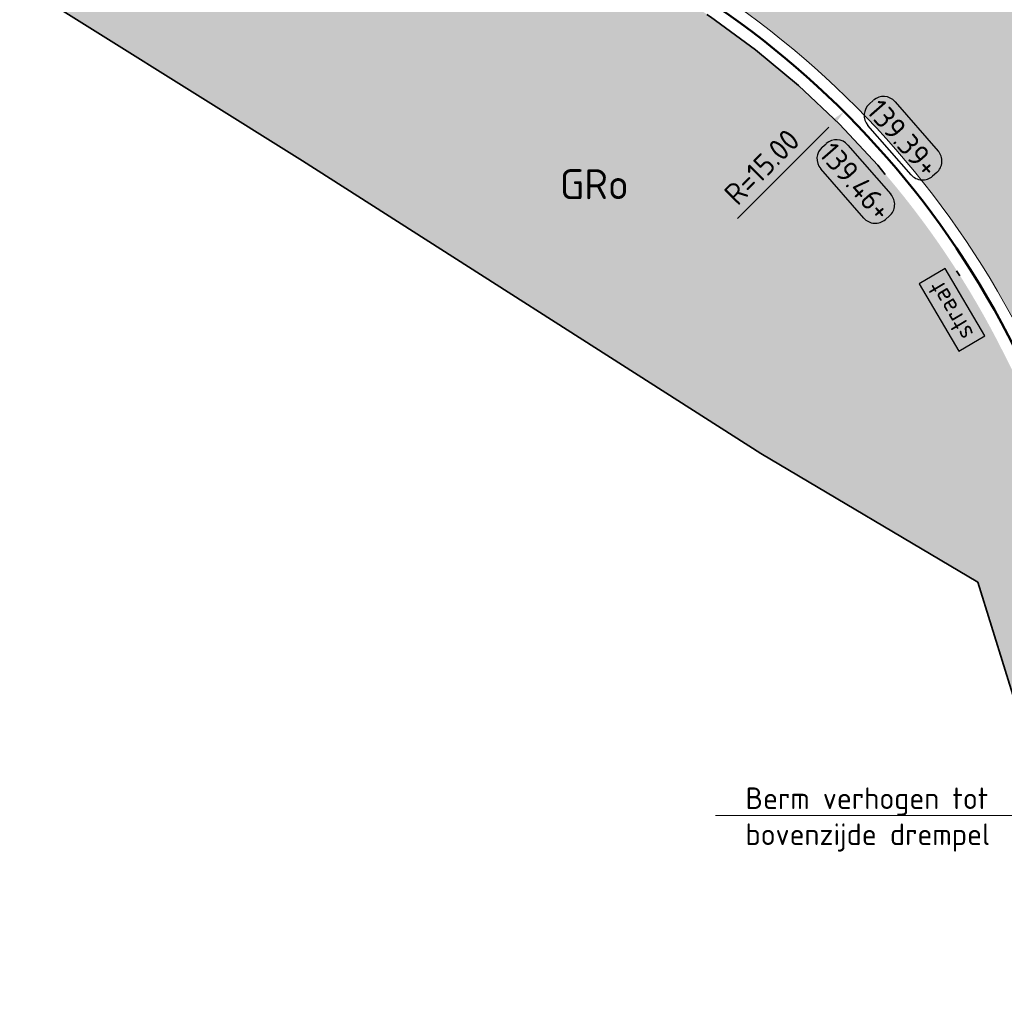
# Model space of a CAD drawing. Header units: metres. Extents: x 191748 to 192615, y 309710 to 310028.
# Tile 11 of 76: x 191854 to 191870, y 309770 to 309786. Entities that reach past the tile are written whole.
import ezdxf
from ezdxf import colors
from ezdxf.entities.mleader import LeaderData, LeaderLine
from ezdxf.enums import TextEntityAlignment as Align
from ezdxf.math import Vec2, Vec3

# ---------------------------------------------------------------- set-up
doc = ezdxf.new("R2010")
doc.units = ezdxf.units.M
doc.linetypes.add('VH-GELEIDEBAND_50X200', pattern=[8, 4, -2, 0, -2])
doc.layers.add('N-WE-GR-BEPLANTING_BODEMBEDEKKERS-A', color=7, linetype='Continuous', lineweight=9, true_color=0x478e2f)
doc.layers.add('N-WE-GR-BEPLANTING_BODEMBEDEKKERS-T', color=7, linetype='Continuous', lineweight=9, true_color=0x224517)
for name, color, linetype, lineweight in [('N-WE-IE-MEUBILAIR-S-200', 7, 'Continuous', 25), ('N-WE-VH-KANTLAAG 2 STREKS-G', 170, 'Continuous', 18), ('N-WE-VH-KANTOPSLUITING_GELEIDEBAND_70 200 VOORKANT-G', 2, 'Continuous', 50), ('N-WE-VH-KANTOPSLUITING_GELEIDEBAND_70 200-G', 6, 'VH-GELEIDEBAND_50X200', 35), ('N-WE-VH-KANTVERHARDING-G', 5, 'Continuous', 35), ('N-WE-VH-OPENVERHARDING_STRAATBAKSTEEN_ROOD-A', 13, 'Continuous', 9), ('X-XX-AL-AANPIJLING-S', 6, 'Continuous', 5), ('X-XX-AL-HOOGTELABEL-S', 7, 'Continuous', 25), ('X-XX-AL-MAATVOERING-M', 6, 'Continuous', 18)]:
    doc.layers.add(name, color=color, linetype=linetype, lineweight=lineweight)
doc.styles.add('NLCS-ISO', font='NLCS-ISO.ttf')
doc.styles.add('NLCS-ISO-M200-T18', font='NLCS-ISO.ttf', dxfattribs={"height": 0.36})
doc.styles.add('NLCS-ISO-M200-T25', font='NLCS-ISO.ttf', dxfattribs={"height": 0.5})
doc.dimstyles.new('NLCS-M200-T18-PIJL_L2_H2', dxfattribs={"dimscale": 0.2, "dimtxt": 2.5, "dimasz": 1.8, "dimexe": 2, "dimexo": 2, "dimgap": 0.7, "dimtad": 1, "dimzin": 0, "dimdsep": 46, "dimtxsty": 'NLCS-ISO-M200-T18', "dimcen": 0, "dimdle": 2, "dimclrd": 256, "dimclre": 256, "dimclrt": 7, "dimazin": 0, "dimtfac": 1, "dimtdec": 3, "dimtofl": 0, "dimtmove": 0, "dimatfit": 3, "dimfxl": 2, "dimfxlon": 1, "dimtfillclr": 256, "dimtolj": 1, "dimtzin": 0, "dimlwd": -1, "dimlwe": -1, "dimarcsym": 0})

# ---------------------------------------------------------------- blocks, each defined once
blk = doc.blocks.new('*D90')
at = {"layer": 'defpoints', "color": 0, "transparency": 16777216}
for p in [(191867.4570679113, 309784.551025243), (191856.8762290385, 309773.9187231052)]:
    blk.add_point(p, dxfattribs=at)
at = {"layer": 'X-XX-AL-MAATVOERING-M', "transparency": 16777216}
blk.add_line((191865.6851300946, 309782.7704690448), (191867.2031277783, 309784.2958499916), dxfattribs=at)
blk.add_solid([(191867.1605985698, 309784.3381733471), (191867.2456569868, 309784.2535266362), (191867.4570679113, 309784.551025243)], dxfattribs=at)
at = {"layer": 'X-XX-AL-MAATVOERING-M', "color": 7, "transparency": 16777216, "insert": (191866.0903364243, 309783.6312964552), "char_height": 0.36, "attachment_point": 5, "rotation": 45.13899978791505, "style": 'NLCS-ISO-M200-T18'}
blk.add_mtext('\\A1;R=15.00', dxfattribs=at)
blk = doc.blocks.new('SIE-MEUBILAIR_BORD_STRAATNAAM-SO')
blk.add_lwpolyline([(-1.625, -0.625), (1.625, -0.625), (1.625, 0.625), (-1.625, 0.625)], close=True)
at = {"style": 'NLCS-ISO'}
blk.add_text('straat', height=0.75, dxfattribs=at).set_placement((0, 0.07594648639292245), align=Align.MIDDLE_CENTER)
blk = doc.blocks.new('SAL-HOOGTE-WEGPEIL-200-SO')
for p, q in [((-0.5450000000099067, 0.3024999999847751), (0.5450000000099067, 0.3024999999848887)), ((-0.8000000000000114, -0.04250000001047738), (-0.8000000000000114, 0.04250000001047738)), ((0.8000000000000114, 0.04749999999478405), (0.8000000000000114, -0.04250000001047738)), ((0.5449999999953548, -0.297500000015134), (-0.5449999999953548, -0.297500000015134))]:
    blk.add_line(p, q)
for centre, radius, start, end in [((-0.5450000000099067, 0.04749999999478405), 0.2549999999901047, 90.00000000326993, 180.0000000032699), ((0.5450000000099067, 0.04749999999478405), 0.2549999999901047, 359.9999999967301, 89.99999999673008), ((-0.5449999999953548, -0.04250000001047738), 0.2550000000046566, 180, 270), ((0.5449999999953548, -0.04250000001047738), 0.2550000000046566, 270, 0)]:
    blk.add_arc(centre, radius, start, end)
at = {"style": 'NLCS-ISO'}
blk.add_attdef('HOOGTE', text='', height=0.36, dxfattribs=at).set_placement((0, 0.002499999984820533), align=Align.MIDDLE_CENTER)

msp = doc.modelspace()

# ---------------------------------------------------------------- hatches: boundary and pattern name
at = {"layer": 'N-WE-GR-BEPLANTING_BODEMBEDEKKERS-A'}
h = msp.add_hatch(dxfattribs=at)
h.set_pattern_fill('AGR-BEPLANTING_SOORT_01', color=256, scale=0.04, pattern_type=2)
h.set_pattern_definition([(59.99999999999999, (191862.4174105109, 309785.118699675), (-0.1154700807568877, 0.1999999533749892), [0.05773519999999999, -0.1732052]), (120, (191862.4174105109, 309785.118699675), (-0.2309400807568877, -4.662501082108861e-08), [0.05773519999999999, -0.1732052]), (270, (191862.4174105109, 309785.118699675), (0.11547, -0.2), [0.05, -0.35])])
edge = h.paths.add_edge_path()
edge.add_line((191847.1608304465, 309789.6712465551), (191845.5395389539, 309788.0687502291))
edge.add_line((191845.5395389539, 309788.0687502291), (191845.68, 309788.044))
edge.add_line((191845.68, 309788.044), (191848.183, 309788.577))
edge.add_line((191848.183, 309788.577), (191852.414, 309787.502))
edge.add_line((191852.414, 309787.502), (191853.234, 309786.989))
edge.add_line((191853.234, 309786.989), (191858.442, 309783.731))
edge.add_line((191858.442, 309783.731), (191866.075, 309778.858))
edge.add_line((191866.075, 309778.858), (191869.687, 309776.715))
edge.add_line((191869.687, 309776.715), (191870.3671735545, 309774.5147036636))
edge.add_line((191870.3671735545, 309774.5147036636), (191873.0134159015, 309769.900599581))
edge.add_line((191873.0134159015, 309769.900599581), (191873.2320631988, 309769.9547358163))
edge.add_line((191873.2320631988, 309769.9547358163), (191872.6744863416, 309771.6119022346))
edge.add_line((191872.6744863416, 309771.6119022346), (191873.8459574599, 309772.0479703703))
edge.add_line((191873.8459574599, 309772.0479703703), (191873.298663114, 309773.5182441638))
edge.add_arc((191826.6272534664, 309756.1452904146), 49.80000000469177, 20.41726678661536, 26.4688607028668)
edge.add_line((191871.2070546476, 309778.3417164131), (191870.1248446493, 309780.515251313))
edge.add_arc((191856.8762290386, 309773.9187231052), 14.79999999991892, 26.46886070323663, 84.7630642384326)
edge.add_line((191858.2270925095, 309788.6569444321), (191847.1608304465, 309789.6712465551))
at = {"layer": 'N-WE-VH-OPENVERHARDING_STRAATBAKSTEEN_ROOD-A'}
h = msp.add_hatch(dxfattribs=at)
h.set_pattern_fill('AVH-SBS_KEIFORMAAT_KEPER', color=256, scale=2, pattern_type=2)
h.set_pattern_definition([(41.68853559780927, (191858.0777125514, 309790.3275525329), (0.01633806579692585, 0.282370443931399), [0.6, -0.2]), (131.6885355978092, (191858.210728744, 309790.1781982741), (-0.01633806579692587, -0.2823704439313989), [0.6, -0.2]), (356.6885355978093, (191858.2935749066, 309790.3858915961), (0.2905394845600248, 0.124847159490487), [0, -0.56568542])])
edge = h.paths.add_edge_path()
edge.add_line((191857.9859312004, 309789.0807252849), (191858.263602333, 309789.0552747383))
edge.add_arc((191856.8762290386, 309773.9187231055), 15.19999999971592, 26.46886068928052, 84.7630642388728, ccw=False)
edge.add_line((191870.482915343, 309780.693535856), (191870.6071952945, 309780.4439292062))
edge.add_line((191870.6071952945, 309780.4439292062), (191871.6830581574, 309778.2815607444))
edge.add_line((191871.6830581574, 309778.2815607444), (191874.7350029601, 309779.78100517))
edge.add_arc((191879.4314280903, 309782.0134004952), 5.199999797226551, 93.0798267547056, 205.4235766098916, ccw=False)
edge.add_line((191879.1520464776, 309787.2058896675), (191879.1427800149, 309789.1554371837))
edge.add_arc((191878.3267154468, 309885.6897201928), 96.53773229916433, 269.63810029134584, 270.4843454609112, ccw=False)
edge.add_line((191877.7169542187, 309789.1539136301), (191876.7827825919, 309789.1597534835))
edge.add_arc((191877.7220327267, 309939.4068177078), 150.2499999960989, 264.7630642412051, 269.6418274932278, ccw=False)
edge.add_line((191864.0080302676, 309789.7839964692), (191858.0777125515, 309790.3275525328))
edge.add_line((191858.0777125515, 309790.3275525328), (191857.9828537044, 309789.0810073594))
edge.add_line((191857.9828537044, 309789.0810073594), (191857.9859312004, 309789.0807252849))

# ---------------------------------------------------------------- linework, layer by layer
at = {"layer": 'N-WE-VH-KANTLAAG 2 STREKS-G'}
msp.add_lwpolyline([(191873.0339977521, 309775.2882809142, 0.01768418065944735), (191871.5651253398, 309778.5200009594), (191870.4829153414, 309780.6935358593, 0.2599876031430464), (191858.263602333, 309789.0552747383), (191844.0325754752, 309790.359650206, -0.04339252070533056), (191834.9618410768, 309791.9927519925), (191833.3794167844, 309792.4219616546, -0.1656770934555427), (191825.2505123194, 309797.9028776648, -0.05510320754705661), (191816.4288808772, 309812.6498204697), (191809.2027324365, 309828.4477303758)], format="xyb", dxfattribs=at)
at = {"layer": 'N-WE-VH-KANTOPSLUITING_GELEIDEBAND_70 200 VOORKANT-G'}
msp.add_lwpolyline([(191873.9112937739, 309772.4457531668), (191873.4860984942, 309773.5880150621, 0.02641119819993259), (191871.3860899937, 309778.4308586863), (191870.3038799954, 309780.6043935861, 0.2599876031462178), (191858.2453474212, 309788.8561095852), (191844.0143205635, 309790.1604850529, -0.04339252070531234), (191834.9094856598, 309791.7997263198), (191833.3270613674, 309792.2289359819, -0.1656770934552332), (191825.0911976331, 309797.781969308, -0.05510320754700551), (191816.2470044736, 309812.5666280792), (191807.5774680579, 309831.5200935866)], format="xyb", dxfattribs=at)
at = {"layer": 'N-WE-VH-KANTOPSLUITING_GELEIDEBAND_70 200-G', "flags": 128}
msp.add_lwpolyline([(191807.4288817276, 309831.3641566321), (191816.0651280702, 309812.4834356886, 0.0551032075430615), (191824.9318829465, 309797.6610609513, 0.1656770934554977), (191833.2747059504, 309792.0359103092), (191834.8571302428, 309791.6067006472, 0.04339252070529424), (191843.9960656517, 309789.9613198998), (191858.2270925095, 309788.6569444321, -0.2599876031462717), (191870.1248446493, 309780.515251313), (191871.2070546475, 309778.3417164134, -0.02641119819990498), (191873.298663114, 309773.5182441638), (191873.7238583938, 309772.3759822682)], format="xyb", dxfattribs=at)
at = {"layer": 'N-WE-VH-KANTVERHARDING-G'}
msp.add_lwpolyline([(191873.0134159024, 309769.9005995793), (191870.3671735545, 309774.5147036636), (191869.687, 309776.715), (191866.075, 309778.858), (191858.442, 309783.731), (191853.234, 309786.989), (191852.414, 309787.502), (191848.183, 309788.577), (191845.68, 309788.044), (191845.5395389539, 309788.0687502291)], dxfattribs=at)

# ---------------------------------------------------------------- block references
at = {"layer": 'N-WE-IE-MEUBILAIR-S-200', "xscale": 0.4, "yscale": 0.4, "zscale": 0.4, "rotation": 120.6042043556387}
msp.add_blockref('SIE-MEUBILAIR_BORD_STRAATNAAM-SO', (191869.2566643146, 309781.2518353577), dxfattribs=at)
at = {"layer": 'X-XX-AL-HOOGTELABEL-S', "rotation": 311.1475092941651}
for p, values in [((191868.4396356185, 309784.1075524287), {'HOOGTE': '139.39+'}), ((191867.6526365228, 309783.3863603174), {'HOOGTE': '139.46+'})]:
    msp.add_blockref('SAL-HOOGTE-WEGPEIL-200-SO', p, dxfattribs=at).add_auto_attribs(values)

# ---------------------------------------------------------------- texts
at = {"layer": 'N-WE-GR-BEPLANTING_BODEMBEDEKKERS-T', "insert": (191862.727118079, 309783.5934427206), "char_height": 0.5, "attachment_point": 1, "style": 'NLCS-ISO-M200-T25'}
msp.add_mtext_dynamic_manual_height_columns('GRo', width=5.065543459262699, gutter_width=12.5, heights=[0], dxfattribs=at)

# ---------------------------------------------------------------- dimensions: what is measured, and where the dimension line sits
at = {"layer": 'X-XX-AL-MAATVOERING-M'}
dim = msp.add_radius_dim(center=(191856.8762290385, 309773.9187231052), mpoint=(191867.4570679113, 309784.551025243), dimstyle='NLCS-M200-T18-PIJL_L2_H2', override={"dimpost": 'R=<>'}, dxfattribs=at)
dim.commit()
dim.dimension.update_dxf_attribs({"geometry": '*D90', "text_midpoint": (191866.3171588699, 309783.4055718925), "dimtype": 164})

# ---------------------------------------------------------------- leaders
at = {"layer": 'X-XX-AL-AANPIJLING-S', "color": 0}
ml = msp.add_multileader_mtext('Standard', dxfattribs=at)
ml.set_content('Berm verhogen tot\\Pbovenzijde drempel', style='NLCS-ISO')
ml.set_leader_properties(color=6, linetype='ByLayer', lineweight=-1)
ml.build(insert=Vec2(0, 0))
ml.multileader.update_dxf_attribs({"text_left_attachment_type": 6, "text_right_attachment_type": 6, "dogleg_length": 0.36, "arrow_head_size": 0.36})
ctx = ml.context
ctx.base_point, ctx.char_height, ctx.arrow_head_size, ctx.landing_gap_size, ctx.plane_origin = Vec3(191865.6367222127, 309772.8280621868), 0.36, 0.36, 0.18, Vec3(191868.2130451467, 309773.6516656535)
ctx.left_attachment, ctx.right_attachment = 6, 6
notes = []
notes.append((ctx, [(0, (1, 1, 0), (191870.4607222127, 309772.8280621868), (-1, 0), 0.36, [(0, [(191872.0188739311, 309773.8213211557)], 0, [])])]))
ctx.mtext.insert, ctx.mtext.flow_direction = Vec3(191865.8167222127, 309773.2960621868), 5
for ctx, leaders in notes:
    for number, flags, end, landing, length, lines in leaders:
        leader = LeaderData()
        leader.index, (leader.has_last_leader_line, leader.has_dogleg_vector, leader.attachment_direction) = number, flags
        leader.last_leader_point, leader.dogleg_vector, leader.dogleg_length = Vec3(end), Vec3(landing), length
        for number, points, colour, breaks in lines:
            line = LeaderLine()
            line.index, line.vertices, line.color, line.breaks = number, Vec3.list(points), colors.encode_raw_color(colour), breaks
            leader.lines.append(line)
        ctx.leaders.append(leader)

doc.saveas('drawing.dxf')
